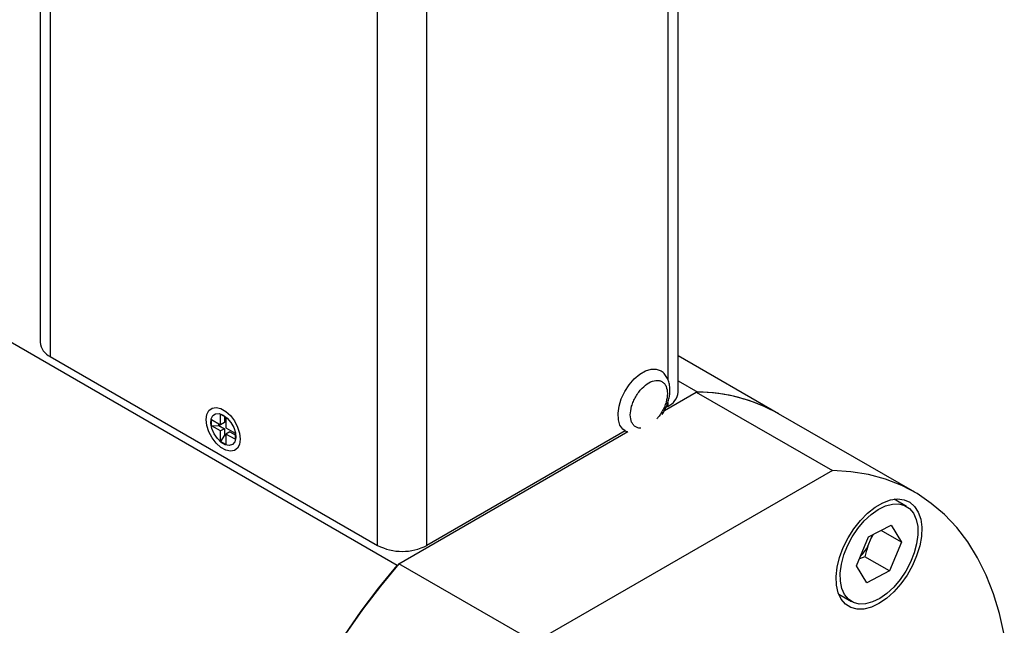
# Model space of a CAD drawing. Header units: inches. Extents: x 1.5 to 14.9, y 0.7 to 9.5.
# Tile 10 of 13: x 13.1 to 14.9, y 4.7 to 5.8. Entities that reach past the tile are written whole.
import ezdxf

# ---------------------------------------------------------------- set-up
doc = ezdxf.new("R2010")
doc.units = ezdxf.units.IN
doc.header["$MEASUREMENT"] = 0

msp = doc.modelspace()

# ---------------------------------------------------------------- linework, layer by layer
at = {"color": 7, "linetype": 'Continuous', "lineweight": 25}
for p, q in [((13.1386, 6.7305), (13.1386, 5.2201)), ((13.1569, 6.7111), (13.1569, 5.1946)), ((14.2801, 5.1309), (14.2801, 6.6419)), ((14.2618, 6.6219), (14.2618, 5.1534)), ((13.7424, 4.8566), (13.7424, 6.3731)), ((13.8308, 4.8566), (13.8308, 6.3731)), ((13.7777, 4.8207), (12.1074, 5.7849)), ((13.1569, 5.1946), (13.7424, 4.8566)), ((14.4598, 5.0923), (14.2801, 5.196)), ((14.2801, 5.1512), (14.3152, 5.1309)), ((14.2556, 5.0981), (14.3125, 5.131)), ((14.3125, 5.131), (14.5561, 4.9903)), ((14.2618, 5.1124), (14.2618, 5.1054)), ((13.4616, 5.0914), (13.4711, 5.0859)), ((13.4616, 5.0724), (13.4616, 5.0914)), ((14.2514, 5.0907), (14.2537, 5.0942)), ((14.2618, 5.1054), (14.258, 5.1032)), ((14.7034, 4.9517), (14.4598, 5.0923)), ((13.4452, 5.0819), (13.4616, 5.0724)), ((13.4452, 5.0708), (13.4452, 5.0819)), ((13.4584, 5.0714), (13.4584, 5.0742)), ((13.4687, 5.0765), (13.4616, 5.0724)), ((13.4687, 5.0873), (13.4687, 5.0765)), ((13.4711, 5.0859), (13.4711, 5.0669)), ((13.4452, 5.0708), (13.4584, 5.0714)), ((13.4616, 5.0614), (13.4452, 5.0708)), ((13.4584, 5.0714), (13.4687, 5.0654)), ((13.4687, 5.0654), (13.4616, 5.0614)), ((13.4616, 5.0424), (13.4616, 5.0614)), ((13.4687, 5.0654), (13.4687, 5.0536)), ((13.4711, 5.0669), (13.4876, 5.0574)), ((13.4782, 5.0599), (13.4711, 5.0558)), ((13.4711, 5.0558), (13.4711, 5.0369)), ((13.4876, 5.0464), (13.4711, 5.0558)), ((13.4782, 5.0599), (13.4876, 5.0545)), ((13.4876, 5.0574), (13.4876, 5.0464)), ((13.7804, 4.8238), (14.1901, 5.0603)), ((14.1854, 5.0613), (13.8308, 4.8566)), ((14.1854, 5.0613), (14.1854, 5.0614)), ((14.1856, 5.0616), (14.1893, 5.0599)), ((13.4687, 5.0536), (13.4616, 5.0424)), ((13.4711, 5.0369), (13.4616, 5.0424)), ((13.4711, 5.0521), (13.4687, 5.0536)), ((14.5561, 4.9903), (14.024, 4.6832)), ((14.6887, 4.9264), (14.6667, 4.9392)), ((14.6209, 4.8716), (14.6611, 4.8928)), ((14.6797, 4.8624), (14.6433, 4.8834)), ((14.6611, 4.8928), (14.6797, 4.8624)), ((14.5994, 4.82), (14.6209, 4.8716)), ((14.6198, 4.8553), (14.6263, 4.8709)), ((14.6291, 4.8759), (14.6263, 4.8709)), ((14.6797, 4.8624), (14.6581, 4.8108)), ((14.614, 4.8362), (14.6046, 4.8324)), ((14.6581, 4.8108), (14.614, 4.8362)), ((14.024, 4.6832), (13.7804, 4.8238)), ((14.618, 4.7896), (14.5994, 4.82)), ((14.6581, 4.8108), (14.618, 4.7896)), ((14.5675, 4.7692), (14.5903, 4.756))]:
    msp.add_line(p, q, dxfattribs=at)
at = {"color": 7, "linetype": 'Continuous', "lineweight": 25, "flags": 128}
for points in [[(14.1855, 5.0614), (14.1813, 5.0646), (14.1761, 5.0719), (14.1732, 5.0815), (14.1726, 5.093), (14.1744, 5.1057), (14.1784, 5.119), (14.1846, 5.132), (14.1924, 5.1442), (14.2016, 5.1548), (14.2116, 5.1633), (14.2219, 5.1692), (14.2318, 5.1722), (14.241, 5.1722), (14.2481, 5.1696)], [(13.4968, 5.0466), (13.4956, 5.0374), (13.492, 5.0304), (13.4863, 5.0261), (13.479, 5.0249), (13.4707, 5.0269), (13.462, 5.0319), (13.4537, 5.0395), (13.4465, 5.0491), (13.4408, 5.0599), (13.4372, 5.0711), (13.436, 5.0817), (13.4372, 5.0908), (13.4408, 5.0979), (13.4465, 5.1021), (13.4537, 5.1033), (13.462, 5.1014), (13.4707, 5.0964), (13.479, 5.0888), (13.4863, 5.0792), (13.492, 5.0683), (13.4956, 5.0572), (13.4968, 5.0466)], [(13.4664, 5.0898), (13.4736, 5.0843), (13.4801, 5.0765), (13.485, 5.0674), (13.488, 5.058), (13.4886, 5.0492), (13.4868, 5.042), (13.4828, 5.0372), (13.477, 5.0354), (13.47, 5.0366), (13.4627, 5.0409), (13.4558, 5.0476), (13.45, 5.0562), (13.446, 5.0656), (13.4442, 5.0748), (13.4448, 5.0829), (13.4477, 5.0889), (13.4527, 5.0923), (13.4591, 5.0926), (13.4664, 5.0898)], [(14.8637, 4.6968), (14.8552, 4.7344), (14.8444, 4.77), (14.8313, 4.8033), (14.8159, 4.8342), (14.7983, 4.8626), (14.7786, 4.8885), (14.7568, 4.9116), (14.7331, 4.9318), (14.7076, 4.9492), (14.6803, 4.9636), (14.6513, 4.9749), (14.6209, 4.9832), (14.5891, 4.9883), (14.5561, 4.9903)], [(14.6394, 4.7524), (14.6258, 4.7459), (14.6125, 4.7425), (14.6002, 4.7423), (14.5891, 4.7452), (14.5796, 4.7511), (14.572, 4.76), (14.5666, 4.7715), (14.5636, 4.7852), (14.563, 4.8006), (14.5648, 4.8174), (14.569, 4.8349), (14.5756, 4.8526), (14.5841, 4.87), (14.5944, 4.8864), (14.6062, 4.9013), (14.6191, 4.9143), (14.6326, 4.9249), (14.6463, 4.9328), (14.6598, 4.9378), (14.6727, 4.9396), (14.6844, 4.9383), (14.6948, 4.9339), (14.7033, 4.9264), (14.7098, 4.9162), (14.7141, 4.9036), (14.7159, 4.8889), (14.7153, 4.8727), (14.7123, 4.8555), (14.7069, 4.8378), (14.6993, 4.8203), (14.6898, 4.8033), (14.6787, 4.7876), (14.6663, 4.7736), (14.6531, 4.7617), (14.6394, 4.7524)], [(14.7012, 4.914), (14.7061, 4.9031), (14.7087, 4.8901), (14.7089, 4.8754), (14.7068, 4.8595), (14.7024, 4.843), (14.6958, 4.8265), (14.6874, 4.8105), (14.6773, 4.7955), (14.6659, 4.782), (14.6536, 4.7706), (14.6408, 4.7616), (14.628, 4.7553), (14.6156, 4.7519), (14.604, 4.7516), (14.5936, 4.7543), (14.5848, 4.76), (14.5778, 4.7684), (14.573, 4.7793), (14.5704, 4.7924), (14.5701, 4.807), (14.5722, 4.8229), (14.5767, 4.8394), (14.5832, 4.8559), (14.5917, 4.8719), (14.6018, 4.8869), (14.6132, 4.9004), (14.6255, 4.9118), (14.6382, 4.9208), (14.651, 4.9271), (14.6634, 4.9305), (14.675, 4.9308), (14.6854, 4.9281), (14.6943, 4.9224), (14.7012, 4.914)], [(14.6263, 4.8709), (14.6274, 4.8748), (14.6274, 4.875)], [(13.6832, 4.6955), (13.7133, 4.7388), (13.7449, 4.7805), (13.7777, 4.8207)], [(13.7804, 4.8238), (13.7474, 4.7837), (13.7156, 4.7418), (13.6851, 4.6984)]]:
    msp.add_lwpolyline(points, dxfattribs=at)
at = {"color": 7, "linetype": 'Continuous', "lineweight": 25}
for centre, radius, start, end in [((13.1699, 5.2232), 0.0314, 185.6948, 245.6253), ((14.2488, 5.134), 0.0314, 294.3747, 354.3052), ((14.3124, 4.8307), 0.3002, 60.5875, 89.9793), ((14.3131, 4.8334), 0.2976, 60.468, 89.6058), ((13.7866, 4.9419), 0.0961, 242.6097, 297.3903), ((14.5473, 4.8942), 0.0823, 316.0114, 331.7388)]:
    msp.add_arc(centre, radius, start, end, dxfattribs=at)
for points, knots in [([(14.2537, 5.0942), (14.2559, 5.0985), (14.259, 5.1044), (14.2622, 5.1134), (14.2642, 5.1209), (14.2655, 5.1296), (14.2656, 5.1385), (14.2643, 5.1472), (14.2614, 5.1555), (14.2565, 5.1628), (14.2519, 5.1677), (14.2486, 5.1691), (14.248, 5.1694)], [0, 0, 0, 0, 0.1539944, 0.2139644, 0.3128096, 0.413427, 0.520221, 0.6307448, 0.743584, 0.8579445, 0.9752948, 1, 1, 1, 1]), ([(14.2137, 5.0666), (14.2123, 5.0665), (14.2088, 5.0664), (14.2042, 5.0683), (14.1999, 5.0719), (14.1959, 5.0785), (14.1938, 5.0896), (14.1959, 5.103), (14.1999, 5.1142), (14.2042, 5.1228), (14.2094, 5.1308), (14.2172, 5.1399), (14.2278, 5.1484), (14.2384, 5.1521), (14.2461, 5.152), (14.2514, 5.15), (14.2557, 5.1464), (14.2597, 5.1398), (14.2617, 5.1288), (14.2597, 5.1153), (14.2557, 5.1041), (14.2513, 5.0955), (14.2467, 5.0883), (14.2433, 5.0844), (14.2419, 5.0828)], [0, 0, 0, 0, 0.02599, 0.063851, 0.101753, 0.139613, 0.209236, 0.278859, 0.316762, 0.354622, 0.392524, 0.430384, 0.500008, 0.569631, 0.607533, 0.645393, 0.683295, 0.721156, 0.790779, 0.860402, 0.898304, 0.936165, 0.974067, 1, 1, 1, 1])]:
    msp.add_open_spline(points, degree=3, knots=knots, dxfattribs=at)
msp.add_open_spline([(14.6198, 4.8553), (14.6176, 4.849), (14.6157, 4.8427), (14.614, 4.8362)], degree=3, dxfattribs=at)

doc.saveas('drawing.dxf')
